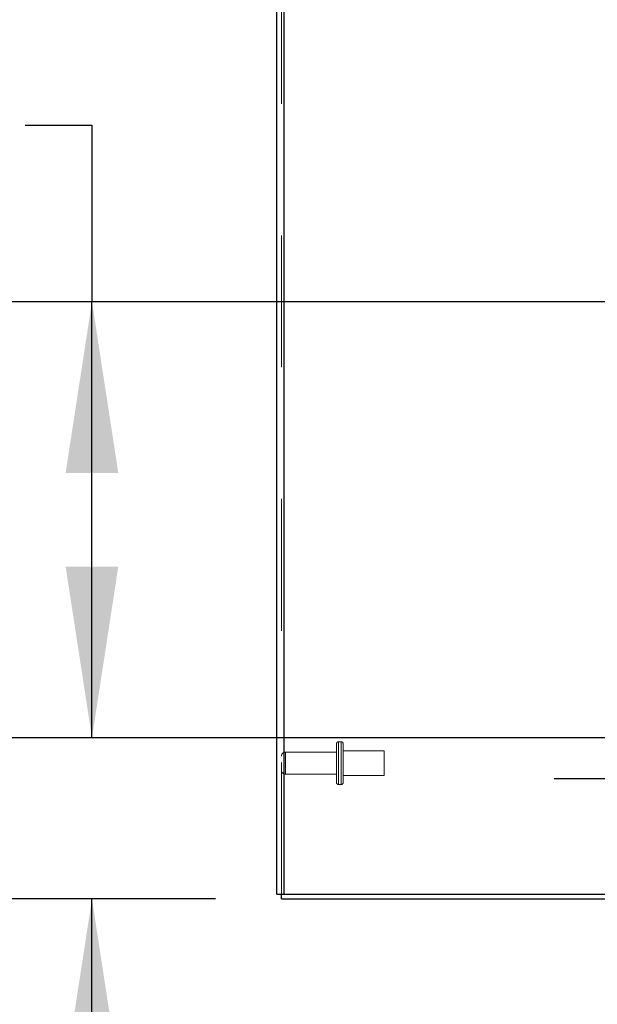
# Model space of a CAD drawing. Header units: inches. Extents: x 0.2 to 10.8, y 0.2 to 8.2.
# Tile 38 of 164: x 1.037 to 1.476, y 3.002 to 3.749. Entities that reach past the tile are written whole.
import ezdxf

# ---------------------------------------------------------------- set-up
doc = ezdxf.new("R2010")
doc.units = ezdxf.units.IN
doc.header["$MEASUREMENT"] = 0
doc.linetypes.add('HIDDEN', pattern=[0.075, 0.05, -0.025])
doc.layers.add('DIMENSIONS', color=140, linetype='Continuous')
doc.styles.add('SLDTEXTSTYLE0', font='TXT', dxfattribs={"width": 0.7})
doc.dimstyles.new('SLDDIMSTYLE0', dxfattribs={"dimtxt": 0.084961, "dimasz": 0.13, "dimexe": 0, "dimexo": 0.0625, "dimgap": 0.02124, "dimtad": 0, "dimtih": 1, "dimtoh": 1, "dimlfac": 20, "dimrnd": 1e-09, "dimzin": 12, "dimdsep": 46, "dimtxsty": 'SLDTEXTSTYLE0', "dimsah": 1, "dimcen": 0.09, "dimadec": 0, "dimazin": 3, "dimtfac": 1, "dimtofl": 0, "dimtmove": 0, "dimatfit": 3, "dimfxl": 0, "dimfrac": 2, "dimtolj": 1, "dimtzin": 12, "dimarcsym": 0})
doc.dimstyles.new('SLDDIMSTYLE1', dxfattribs={"dimtxt": 0.084961, "dimasz": 0.13, "dimexe": 0, "dimexo": 0.0625, "dimgap": 0.02124, "dimtad": 0, "dimtih": 1, "dimtoh": 1, "dimlfac": 20, "dimrnd": 1e-09, "dimzin": 12, "dimdsep": 46, "dimtxsty": 'SLDTEXTSTYLE0', "dimsah": 1, "dimcen": 0.09, "dimadec": 0, "dimazin": 3, "dimtfac": 1, "dimtmove": 0, "dimatfit": 0, "dimfxl": 0, "dimfrac": 2, "dimtolj": 1, "dimtzin": 12, "dimarcsym": 0})

# ---------------------------------------------------------------- blocks, each defined once
blk = doc.blocks.new('_D_5')
at = {"layer": 'DIMENSIONS'}
for p, q in [((1.09215, 3.20395), (1.09215, 3.45395)), ((1.72411, 3.20395), (0.96715, 3.20395)), ((1.18603, 3.0817), (0.96715, 3.0817)), ((1.09215, 2.83525), (1.09215, 3.0817)), ((0.5833, 2.83525), (0.55477, 2.83525)), ((0.55477, 2.83525), (0.55477, 2.70022)), ((0.83577, 2.83525), (0.8643, 2.83525)), ((0.8643, 2.83525), (0.8643, 2.70022)), ((0.98894, 2.83525), (1.09215, 2.83525)), ((0.55477, 2.70022), (0.5833, 2.70022)), ((0.8643, 2.70022), (0.83577, 2.70022))]:
    blk.add_line(p, q, dxfattribs=at)
for points in [[(1.09215, 3.20395), (1.11215, 3.33395), (1.07215, 3.33395)], [(1.09215, 3.0817), (1.07215, 2.9517), (1.11215, 2.9517)]]:
    blk.add_solid(points, dxfattribs=at)
at = {"layer": 'DIMENSIONS', "char_height": 0.083333, "attachment_point": 1, "style": 'SLDTEXTSTYLE0'}
for s, insert in [('2.45', (0.5833, 2.9617)), ('62.1', (0.5833, 2.80765))]:
    blk.add_mtext(s, dxfattribs=dict(at, insert=insert))
blk = doc.blocks.new('_D_6')
at = {"layer": 'DIMENSIONS'}
for p, q in [((0.56504, 3.66908), (0.53651, 3.66908)), ((0.53651, 3.66908), (0.53651, 3.53405)), ((0.88819, 3.66908), (0.91672, 3.66908)), ((0.91672, 3.66908), (0.91672, 3.53405)), ((1.04136, 3.66908), (1.09215, 3.66908)), ((1.09215, 3.66908), (1.09215, 3.53505)), ((0.53651, 3.53405), (0.56504, 3.53405)), ((0.91672, 3.53405), (0.88819, 3.53405)), ((1.72411, 3.53505), (0.96715, 3.53505)), ((1.09215, 3.20395), (1.09215, 3.53505)), ((1.72411, 3.20395), (0.96715, 3.20395))]:
    blk.add_line(p, q, dxfattribs=at)
for points in [[(1.09215, 3.53505), (1.07215, 3.40505), (1.11215, 3.40505)], [(1.09215, 3.20395), (1.11215, 3.33395), (1.07215, 3.33395)]]:
    blk.add_solid(points, dxfattribs=at)
at = {"layer": 'DIMENSIONS', "char_height": 0.083333, "attachment_point": 1, "style": 'SLDTEXTSTYLE0'}
for s, insert in [('6.62', (0.60038, 3.79553)), ('168.2', (0.56504, 3.64148))]:
    blk.add_mtext(s, dxfattribs=dict(at, insert=insert))
blk = doc.blocks.new('_D_12')
at = {"layer": 'DIMENSIONS'}
for p, q in [((1.56807, 3.1728), (1.56807, 3.4228)), ((1.67852, 3.1728), (1.44307, 3.1728)), ((1.56807, 2.70977), (1.56807, 3.0817)), ((1.0882, 2.70977), (1.05967, 2.70977)), ((1.05967, 2.70977), (1.05967, 2.57474)), ((1.34067, 2.70977), (1.3692, 2.70977)), ((1.3692, 2.70977), (1.3692, 2.57474)), ((1.49384, 2.70977), (1.56807, 2.70977)), ((1.05967, 2.57474), (1.0882, 2.57474)), ((1.3692, 2.57474), (1.34067, 2.57474))]:
    blk.add_line(p, q, dxfattribs=at)
for points in [[(1.56807, 3.1728), (1.58807, 3.3028), (1.54807, 3.3028)], [(1.56807, 3.0817), (1.54807, 2.9517), (1.58807, 2.9517)]]:
    blk.add_solid(points, dxfattribs=at)
at = {"layer": 'DIMENSIONS', "char_height": 0.083333, "attachment_point": 1, "style": 'SLDTEXTSTYLE0'}
for s, insert in [('1.82', (1.0882, 2.83621)), ('46.3', (1.0882, 2.68216))]:
    blk.add_mtext(s, dxfattribs=dict(at, insert=insert))

msp = doc.modelspace()

# ---------------------------------------------------------------- linework, layer by layer
at = {"color": 7, "linetype": 'Continuous', "lineweight": 25}
for p, q in [((1.2324329, 3.085296), (1.2324329, 5.4232663)), ((1.2378329, 5.422205), (1.2378329, 3.085296)), ((1.2324329, 3.085296), (1.2378329, 3.085296)), ((1.2360329, 3.081696), (1.2360329, 3.085296)), ((1.2360329, 3.081696), (1.8155892, 3.081696)), ((1.2378329, 3.085296), (1.8155873, 3.085296))]:
    msp.add_line(p, q, dxfattribs=at)
at = {"color": 7, "linetype": 'HIDDEN', "lineweight": 18}
for p, q in [((1.2360329, 3.085296), (1.2360329, 5.4232663)), ((1.2378329, 5.422205), (1.2378329, 3.085296)), ((1.2778829, 3.169996), (1.2778829, 3.199496)), ((1.2813829, 3.200996), (1.2793829, 3.200996)), ((1.2793829, 3.200907), (1.2793829, 3.168585)), ((1.2793829, 3.200907), (1.2793829, 3.168585)), ((1.2793829, 3.200907), (1.2793829, 3.168585)), ((1.2813829, 3.200907), (1.2813829, 3.168585)), ((1.2813829, 3.200907), (1.2813829, 3.168585)), ((1.2813829, 3.200907), (1.2813829, 3.168585)), ((1.2828829, 3.169996), (1.2828829, 3.199496)), ((1.2778829, 3.193046), (1.2390329, 3.193046)), ((1.2390329, 3.1930228), (1.2390329, 3.1764692)), ((1.2390329, 3.1930228), (1.2390329, 3.1764692)), ((1.2390329, 3.1930228), (1.2390329, 3.1764692)), ((1.3141329, 3.194121), (1.2828829, 3.194121)), ((1.3141329, 3.175371), (1.3141329, 3.194121)), ((1.2390329, 3.176446), (1.2778829, 3.176446)), ((1.2828829, 3.175371), (1.3141329, 3.175371)), ((1.2793829, 3.168496), (1.2813829, 3.168496))]:
    msp.add_line(p, q, dxfattribs=at)
for centre, radius, start, end in [((1.2793829, 3.199496), 0.0015, 90, 180), ((1.2813829, 3.199496), 0.0015, 0, 90), ((1.2390329, 3.190046), 0.003, 90, 180), ((1.2390329, 3.179446), 0.003, 180, 270), ((1.2793829, 3.169996), 0.0015, 180, 270), ((1.2813829, 3.169996), 0.0015, 270, 0)]:
    msp.add_arc(centre, radius, start, end, dxfattribs=at)

# ---------------------------------------------------------------- dimensions: what is measured, and where the dimension line sits
at = {"layer": 'DIMENSIONS'}
for base, p1, p2, dimstyle, picture, middle in [((1.0921473, 3.535046), (1.7741079, 3.203946), (1.7741079, 3.535046), 'SLDDIMSTYLE0', '_D_6', (1.0921473, 3.669085)), ((1.0921472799, 3.2039459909), (1.2360328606, 3.0816959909), (1.7741078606, 3.2039459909), 'SLDDIMSTYLE1', '_D_5', (1.0921472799, 2.835254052)), ((1.5680691, 3.172796), (1.8168606, 3.081696), (1.7285204, 3.172796), 'SLDDIMSTYLE1', '_D_12', (1.5680691, 2.7097669))]:
    dim = msp.add_linear_dim(base=base, p1=p1, p2=p2, angle=90, dimstyle=dimstyle, dxfattribs=at)
    dim.commit()
    dim.dimension.update_dxf_attribs({"geometry": picture, "text_midpoint": middle, "dimtype": 160})

doc.saveas('drawing.dxf')
